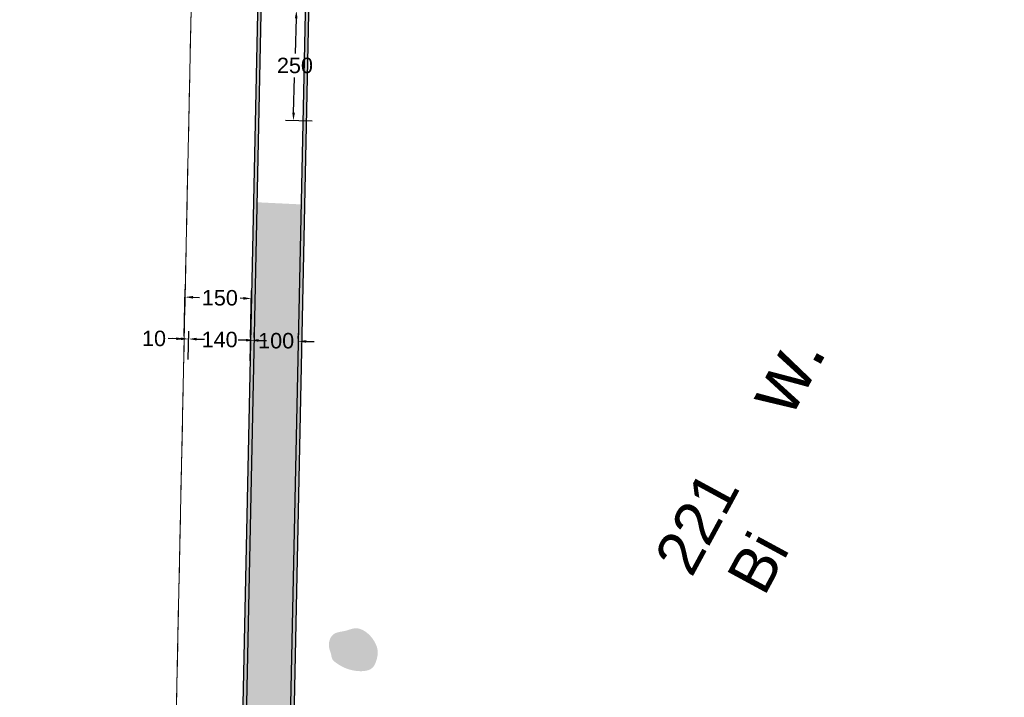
# Model space of a CAD drawing. Extents: x 5491056 to 5491224, y 5912897 to 5913097.
# Tile 11 of 16: x 5491170 to 5491193, y 5913051 to 5913067. Entities that reach past the tile are written whole.
import ezdxf
from ezdxf.enums import TextEntityAlignment as Align

# ---------------------------------------------------------------- set-up
doc = ezdxf.new("R2010")
doc.units = 0
doc.header["$PDSIZE"] = 0.75
doc.linetypes.add('PRZER1-1', pattern=[1, 0.5, -0.5])
doc.linetypes.add('PRZER3-1', pattern=[2, 1.5, -0.5])
doc.layers.get('Defpoints').update_dxf_attribs({"linetype": 'CONTINUOUS'})
for name, color, linetype in [('AK_nawierzchnie', 18, 'CONTINUOUS'), ('AK_pomocnicza', 7, 'CONTINUOUS'), ('AK_wymiary', 7, 'CONTINUOUS')]:
    doc.layers.add(name, color=color, linetype=linetype)
for name, color, linetype, lineweight in [('GESDZI', 7, 'CONTINUOUS', 18), ('GESDZI_O', 7, 'CONTINUOUS', 18), ('GESKKL', 82, 'CONTINUOUS', 18), ('GESUZY', 96, 'CONTINUOUS', 18), ('GESUZY_O', 96, 'CONTINUOUS', 18), ('GSSWWS_O', 141, 'CONTINUOUS', 18)]:
    doc.layers.add(name, color=color, linetype=linetype, lineweight=lineweight)
doc.styles.add('Arial', font='arial.ttf')
doc.styles.get("Standard").update_dxf_attribs({"font": 'txt.shx'})
doc.dimstyles.get("Standard").update_dxf_attribs({"dimtxt": 0.18, "dimasz": 0.18, "dimexe": 0.18, "dimexo": 0.0625, "dimgap": 0.09, "dimtad": 0, "dimtih": 1, "dimtoh": 1, "dimdec": 4, "dimzin": 0, "dimdsep": 46, "dimtxsty": 'Standard', "dimcen": 0.09, "dimadec": 0, "dimazin": 0, "dimtfac": 1, "dimtdec": 4, "dimtofl": 0, "dimtmove": 0, "dimatfit": 3, "dimfxl": 1, "dimtolj": 1, "dimtzin": 0, "dimarcsym": 0})

# ---------------------------------------------------------------- blocks, each defined once
blk = doc.blocks.new('*D40')
at = {"layer": 'AK_pomocnicza', "color": 0, "linetype": 'Continuous', "lineweight": -2, "transparency": 16777216}
for p, q in [((5491174.064, 5913059.573), (5491173.884, 5913059.577)), ((5491174.234, 5913059.107), (5491174.247, 5913059.749)), ((5491175.635, 5913059.078), (5491175.649, 5913059.72)), ((5491175.825, 5913059.536), (5491176.005, 5913059.532))]:
    blk.add_line(p, q, dxfattribs=at)
at = {"layer": 'AK_pomocnicza', "color": 0, "linetype": 'Continuous', "lineweight": -3, "transparency": 16777216}
for points in [[(5491174.064, 5913059.603), (5491174.063, 5913059.543), (5491174.243, 5913059.569)], [(5491175.825, 5913059.566), (5491175.824, 5913059.506), (5491175.645, 5913059.54)]]:
    blk.add_solid(points, dxfattribs=at)
at = {"layer": 'Defpoints', "color": 0, "linetype": 'Continuous', "lineweight": -3, "transparency": 16777216}
for p in [(5491175.645, 5913059.54), (5491174.232, 5913059.045), (5491175.634, 5913059.015)]:
    blk.add_point(p, dxfattribs=at)
at = {"layer": 'AK_pomocnicza', "color": 0, "linetype": 'Continuous', "lineweight": -3, "transparency": 16777216, "insert": (5491174.944, 5913059.555), "char_height": 0.35, "attachment_point": 5}
blk.add_mtext('\\A1;{\\fArial|b0|i0|c238|p34;140}', dxfattribs=at)
blk = doc.blocks.new('*D41')
at = {"layer": 'AK_pomocnicza', "color": 0, "linetype": 'Continuous', "lineweight": -2, "transparency": 16777216}
for p, q in [((5491173.963, 5913059.575), (5491173.783, 5913059.579)), ((5491174.145, 5913059.634), (5491174.147, 5913059.751)), ((5491174.245, 5913059.632), (5491174.247, 5913059.749)), ((5491174.423, 5913059.566), (5491174.603, 5913059.562))]:
    blk.add_line(p, q, dxfattribs=at)
at = {"layer": 'AK_pomocnicza', "color": 0, "linetype": 'Continuous', "lineweight": -3, "transparency": 16777216}
for points in [[(5491173.964, 5913059.605), (5491173.963, 5913059.545), (5491174.143, 5913059.572)], [(5491174.424, 5913059.596), (5491174.423, 5913059.536), (5491174.244, 5913059.569)]]:
    blk.add_solid(points, dxfattribs=at)
at = {"layer": 'Defpoints', "color": 0, "linetype": 'Continuous', "lineweight": -3, "transparency": 16777216}
for p in [(5491174.143, 5913059.572, 10.08), (5491174.143, 5913059.572), (5491174.244, 5913059.569, 0.011)]:
    blk.add_point(p, dxfattribs=at)
at = {"layer": 'AK_pomocnicza', "color": 0, "linetype": 'Continuous', "lineweight": -3, "transparency": 16777216, "insert": (5491173.46, 5913059.579), "char_height": 0.35, "attachment_point": 5}
blk.add_mtext('\\A1;{\\fArial|b0|i0|c238|p34;10}', dxfattribs=at)
blk = doc.blocks.new('*D45')
at = {"layer": 'AK_pomocnicza', "color": 0, "linetype": 'Continuous', "lineweight": -2, "transparency": 16777216}
for p, q in [((5491177.106, 5913066.998), (5491176.504, 5913067.015)), ((5491176.678, 5913066.83), (5491176.656, 5913066.029)), ((5491176.619, 5913064.691), (5491176.641, 5913065.491)), ((5491177.036, 5913064.499), (5491176.434, 5913064.516))]:
    blk.add_line(p, q, dxfattribs=at)
at = {"layer": 'AK_pomocnicza', "color": 0, "linetype": 'Continuous', "lineweight": -3, "transparency": 16777216}
for points in [[(5491176.648, 5913066.831), (5491176.708, 5913066.829), (5491176.683, 5913067.01)], [(5491176.589, 5913064.691), (5491176.649, 5913064.69), (5491176.614, 5913064.511)]]:
    blk.add_solid(points, dxfattribs=at)
at = {"layer": 'Defpoints', "color": 0, "linetype": 'Continuous', "lineweight": -3, "transparency": 16777216}
for p in [(5491177.168, 5913066.996), (5491176.614, 5913064.511), (5491177.099, 5913064.497)]:
    blk.add_point(p, dxfattribs=at)
at = {"layer": 'AK_pomocnicza', "color": 0, "linetype": 'Continuous', "lineweight": -3, "transparency": 16777216, "insert": (5491176.649, 5913065.76), "char_height": 0.35, "attachment_point": 5}
blk.add_mtext('\\A1;{\\fArial|b0|i0|c238|p34;250}', dxfattribs=at)
blk = doc.blocks.new('*D74')
at = {"layer": 'AK_pomocnicza', "color": 0, "linetype": 'Continuous', "lineweight": -2, "transparency": 16777216}
for p, q in [((5491174.145, 5913059.634), (5491174.167, 5913060.697)), ((5491175.646, 5913059.602), (5491175.669, 5913060.665)), ((5491174.343, 5913060.513), (5491174.49, 5913060.51)), ((5491175.485, 5913060.489), (5491175.409, 5913060.49))]:
    blk.add_line(p, q, dxfattribs=at)
at = {"layer": 'AK_pomocnicza', "color": 0, "linetype": 'Continuous', "lineweight": -3, "transparency": 16777216}
for points in [[(5491174.344, 5913060.543), (5491174.343, 5913060.483), (5491174.163, 5913060.517)], [(5491175.485, 5913060.519), (5491175.484, 5913060.459), (5491175.665, 5913060.485)]]:
    blk.add_solid(points, dxfattribs=at)
at = {"layer": 'Defpoints', "color": 0, "linetype": 'Continuous', "lineweight": -3, "transparency": 16777216}
for p in [(5491174.163, 5913060.517), (5491174.143, 5913059.572, 10.08), (5491175.645, 5913059.54)]:
    blk.add_point(p, dxfattribs=at)
at = {"layer": 'AK_pomocnicza', "color": 0, "linetype": 'Continuous', "lineweight": -3, "transparency": 16777216, "insert": (5491174.95, 5913060.5), "char_height": 0.35, "attachment_point": 5}
blk.add_mtext('\\A1;{\\fArial|b0|i0|c238|p34;150}', dxfattribs=at)
blk = doc.blocks.new('*D75')
at = {"layer": 'AK_pomocnicza', "color": 0, "linetype": 'Continuous', "lineweight": -2, "transparency": 16777216}
for p, q in [((5491175.725, 5913059.601), (5491175.727, 5913059.718)), ((5491176.725, 5913059.58), (5491176.727, 5913059.697)), ((5491175.544, 5913059.542), (5491175.364, 5913059.546)), ((5491176.903, 5913059.513), (5491177.083, 5913059.51))]:
    blk.add_line(p, q, dxfattribs=at)
at = {"layer": 'AK_pomocnicza', "color": 0, "linetype": 'Continuous', "lineweight": -3, "transparency": 16777216}
for points in [[(5491175.544, 5913059.572), (5491175.543, 5913059.512), (5491175.724, 5913059.538)], [(5491176.904, 5913059.543), (5491176.903, 5913059.483), (5491176.723, 5913059.517)]]:
    blk.add_solid(points, dxfattribs=at)
at = {"layer": 'Defpoints', "color": 0, "linetype": 'Continuous', "lineweight": -3, "transparency": 16777216}
for p in [(5491175.724, 5913059.538), (5491176.723, 5913059.517), (5491176.723, 5913059.517)]:
    blk.add_point(p, dxfattribs=at)
at = {"layer": 'AK_pomocnicza', "color": 0, "linetype": 'Continuous', "lineweight": -3, "transparency": 16777216, "insert": (5491176.224, 5913059.528), "char_height": 0.35, "attachment_point": 5}
blk.add_mtext('\\A1;{\\fArial|b0|i0|c238|p34;100}', dxfattribs=at)

msp = doc.modelspace()

# ---------------------------------------------------------------- hatches: boundary and pattern name
at = {"layer": 'AK_nawierzchnie', "linetype": 'Continuous', "lineweight": -3, "true_color": 0xc7c8ca, "transparency": 33554534}
h = msp.add_hatch(color=9, dxfattribs=at)
h.dxf.hatch_style = 1
h.paths.add_polyline_path([(5491177.01336, 5913069.51794, -0.41972883), (5491177.44997, 5913069.92879), (5491179.07829, 5913069.86398), (5491180.01258, 5913069.81905, 0.41421356), (5491180.53602, 5913070.29446), (5491180.62246, 5913072.0919), (5491175.91417, 5913072.32073), (5491175.71074, 5913062.6681), (5491175.78925, 5913062.66428), (5491175.9902, 5913072.23694), (5491180.53871, 5913072.01587), (5491180.45612, 5913070.29832, -0.41422641), (5491180.01643, 5913069.89896), (5491179.08213, 5913069.94388), (5491177.45314, 5913070.00873, 0.4197174), (5491176.93338, 5913069.51962), (5491176.78845, 5913062.61568), (5491176.86838, 5913062.61179)])
h.paths.add_polyline_path([(5491176.52081, 5913046.05481), (5491176.86838, 5913062.61179), (5491176.78845, 5913062.61568), (5491176.44082, 5913046.05649, 0.40566666), (5491177.01618, 5913045.52609), (5491184.70287, 5913045.57431), (5491184.71352, 5913045.65437), (5491177.01453, 5913045.60606, -0.40181177)])
h = msp.add_hatch(color=9, dxfattribs=at)
h.dxf.hatch_style = 1
h.paths.add_polyline_path([(5491175.49242, 5913044.79986), (5491175.42728, 5913044.74122, 0.29306596), (5491177.56222, 5913042.93394), (5491184.35849, 5913042.9847), (5491184.36914, 5913043.06478), (5491177.56162, 5913043.01394, -0.29526829)])
h.paths.add_polyline_path([(5491175.78925, 5913062.66428), (5491175.71074, 5913062.6681), (5491175.34098, 5913045.12235, 0.03775799), (5491175.42728, 5913044.74122), (5491175.49242, 5913044.79986, -0.0326931), (5491175.42096, 5913045.12067)])
at = {"layer": 'AK_nawierzchnie', "linetype": 'Continuous', "lineweight": -3, "true_color": 0xdfd1bd, "transparency": 33554534}
h = msp.add_hatch(color=254, dxfattribs=at)
h.dxf.hatch_style = 1
h.paths.add_polyline_path([(5491176.78845, 5913062.61568), (5491175.78925, 5913062.66428), (5491175.42096, 5913045.12067, 0.0326931), (5491175.49242, 5913044.79986), (5491176.55081, 5913045.75253, -0.14699929), (5491176.44082, 5913046.05649)])
h.paths.add_polyline_path([(5491177.01618, 5913045.52609, -0.24411041), (5491176.55081, 5913045.75253), (5491175.49242, 5913044.79986, 0.29526829), (5491177.56162, 5913043.01394), (5491184.36914, 5913043.06478), (5491184.70287, 5913045.57431)])
at = {"layer": 'AK_wymiary', "linetype": 'Continuous', "lineweight": 20, "transparency": 33554534}
h = msp.add_hatch(color=8, dxfattribs=at)
h.dxf.hatch_style = 1
edge = h.paths.add_edge_path()
edge.add_spline(control_points=[(5491177.53715, 5913052.268), (5491177.61279, 5913052.21492), (5491177.74747, 5913052.12039), (5491177.97994, 5913052.05611), (5491178.19125, 5913052.03683), (5491178.40777, 5913052.08879), (5491178.50748, 5913052.30234), (5491178.54433, 5913052.53192), (5491178.4337, 5913052.76004), (5491178.27858, 5913052.94126), (5491178.02988, 5913053.05808), (5491177.78404, 5913052.93859), (5491177.47347, 5913052.93733), (5491177.3854, 5913052.62323), (5491177.46636, 5913052.46061), (5491177.47713, 5913052.35727), (5491177.50459, 5913052.30049), (5491177.52961, 5913052.27553), (5491177.53715, 5913052.268)], knot_values=[0, 0, 0, 0, 0.27527051, 0.49013479, 0.71134078, 0.91969176, 1.09667237, 1.37770059, 1.59215165, 1.82912476, 2.09805752, 2.32815803, 2.62279977, 2.93126377, 3.08916703, 3.16627596, 3.24020175, 3.27209749, 3.27209749, 3.27209749, 3.27209749], degree=3, periodic=0)

# ---------------------------------------------------------------- linework, layer by layer
at = {"layer": 'AK_nawierzchnie', "color": 18, "linetype": 'Continuous', "lineweight": -3, "true_color": 0x000000}
for p, q in [((5491175.91417, 5913072.32073), (5491175.34098, 5913045.12235)), ((5491175.9902, 5913072.23698), (5491175.42096, 5913045.12067)), ((5491176.93338, 5913069.51962), (5491176.44082, 5913046.05649)), ((5491177.01336, 5913069.51794), (5491176.52081, 5913046.05481))]:
    msp.add_line(p, q, dxfattribs=at)
at = {"layer": 'GESDZI', "color": 251, "linetype": 'Continuous', "lineweight": 13, "true_color": 0x636466, "elevation": 10.22, "flags": 128}
msp.add_lwpolyline([(5491170.92907, 5913022.80376), (5491179.52844, 5913042.11311), (5491173.7742, 5913042.11662), (5491174.41455, 5913072.3929), (5491162.67705, 5913073.0474), (5491154.83324, 5913025.57772)], dxfattribs=at)
at = {"layer": 'GESDZI', "color": 251, "linetype": 'Continuous', "lineweight": 18, "true_color": 0x636466, "elevation": 10.22}
msp.add_lwpolyline([(5491202.49702, 5913071.04248), (5491174.41455, 5913072.3929), (5491173.7742, 5913042.11662), (5491179.52844, 5913042.11311), (5491192.32073, 5913042.22895), (5491205.52135, 5913070.89264)], close=True, dxfattribs=at)
at = {"layer": 'GESKKL', "color": 252, "linetype": 'PRZER3-1', "lineweight": 13, "true_color": 0x939598, "elevation": 10.06}
msp.add_lwpolyline([(5491170.92907, 5913022.80376), (5491179.52844, 5913042.11311), (5491173.7742, 5913042.11662), (5491174.41455, 5913072.3929), (5491162.67705, 5913073.0474), (5491154.83324, 5913025.57772)], dxfattribs=at)
at = {"layer": 'GESUZY', "color": 252, "linetype": 'PRZER1-1', "lineweight": 13, "true_color": 0x939598, "elevation": 10.08}
msp.add_lwpolyline([(5491170.92907, 5913022.80376), (5491179.52844, 5913042.11311), (5491173.7742, 5913042.11662), (5491174.41455, 5913072.3929), (5491162.67705, 5913073.0474), (5491154.83324, 5913025.57772)], dxfattribs=at)
at = {"layer": 'GESUZY', "color": 252, "linetype": 'PRZER1-1', "lineweight": 18, "true_color": 0x939598, "elevation": 10.08}
msp.add_lwpolyline([(5491202.49702, 5913071.04248), (5491174.41455, 5913072.3929), (5491173.7742, 5913042.11662), (5491179.52844, 5913042.11311), (5491192.32073, 5913042.22895), (5491205.52135, 5913070.89264)], close=True, dxfattribs=at)

# ---------------------------------------------------------------- texts
at = {"layer": 'GESDZI_O', "color": 252, "linetype": 'Continuous', "lineweight": 0, "true_color": 0x939598, "style": 'Arial'}
msp.add_text('221', height=1, rotation=61.529475, dxfattribs=at).set_placement((5491185.62613, 5913054.14473))
at = {"layer": 'GESUZY_O', "color": 252, "linetype": 'Continuous', "lineweight": 0, "true_color": 0x939598, "style": 'Arial'}
msp.add_text('Bi', height=1, rotation=61.529475, dxfattribs=at).set_placement((5491187.56439, 5913054.265), align=Align.CENTER)
at = {"layer": 'GSSWWS_O', "color": 252, "linetype": 'Continuous', "lineweight": 0, "true_color": 0x939598, "style": 'Arial'}
msp.add_text('w.', height=1.25, rotation=61.529475, dxfattribs=at).set_placement((5491188.28962, 5913058.5266), align=Align.CENTER)

# ---------------------------------------------------------------- dimensions: what is measured, and where the dimension line sits
at = {"layer": 'AK_pomocnicza', "linetype": 'Continuous', "lineweight": -3}
for p1, p2, distance, text, picture, middle in [((5491177.16826, 5913066.99608), (5491177.0985, 5913064.49705), -0.48497, '{\\fArial|b0|i0|c238|p34;250}', '*D45', (5491176.6486, 5913065.7601)), ((5491174.24353, 5913059.56939, 0.01132), (5491174.14338, 5913059.57151, 10.08), -0.00001, '{\\fArial|b0|i0|c238|p34;10}', '*D41', (5491173.45984, 5913059.57912)), ((5491174.23243, 5913059.04472), (5491175.63376, 5913059.01519), 0.52469, '{\\fArial|b0|i0|c238|p34;140}', '*D40', (5491174.94415, 5913059.55453)), ((5491175.72362, 5913059.53811), (5491176.7234, 5913059.51712), 0, '{\\fArial|b0|i0|c238|p34;100}', '*D75', (5491176.22351, 5913059.52761))]:
    dim = msp.add_aligned_dim(p1=p1, p2=p2, distance=distance, text=text, dimstyle='Standard', override={"dimtxt": 0.35}, dxfattribs=at)
    dim.commit()
    dim.dimension.update_dxf_attribs({"geometry": picture, "text_midpoint": middle})
dim = msp.add_linear_dim(base=(5491174.16336, 5913060.51659), p1=(5491175.64482, 5913059.53976), p2=(5491174.14338, 5913059.57151, 10.08), angle=178.788866, text='{\\fArial|b0|i0|c238|p34;150}', dimstyle='Standard', override={"dimtxt": 0.35}, dxfattribs=at)
dim.commit()
dim.dimension.update_dxf_attribs({"geometry": '*D74', "text_midpoint": (5491174.94966, 5913060.49996), "dimtype": 161})

doc.saveas('drawing.dxf')
